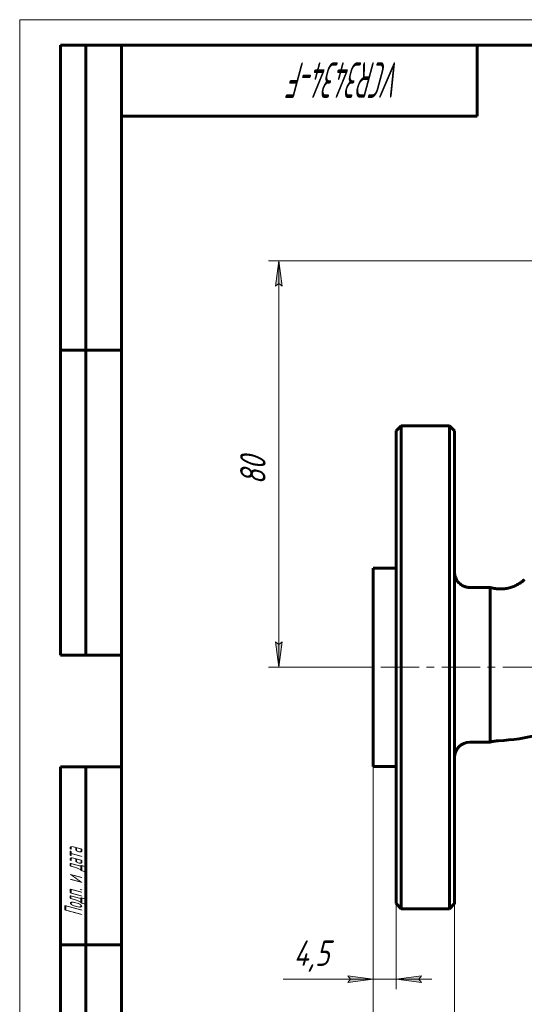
# Model space of a CAD drawing. Header units: millimetres. Extents: x 0 to 420, y 0 to 297.
# Tile 2 of 4: x 0 to 99, y 103 to 297. Entities that reach past the tile are written whole.
import ezdxf

# ---------------------------------------------------------------- set-up
doc = ezdxf.new("R2010")
doc.units = ezdxf.units.MM
for name, pattern in [('K5LT_AXLED', [12, 7.5, -1.5, 1.5, -1.5]), ('K5LT_BASIC', [0]), ('K5LT_THIN', [0])]:
    doc.linetypes.add(name, pattern=pattern)
doc.layers.add('Системный слой', color=7, linetype='Continuous')
doc.layers.add('Системный слой (1)', color=251, linetype='Continuous', true_color=0x6c6c6c)
doc.styles.add('KDIMTEXTSTYLE', font='GOST_AU.SHX', dxfattribs={"width": 0.96, "oblique": 15, "height": 5})
doc.styles.add('KTEXTSTYLE', font='GOST_AU.SHX', dxfattribs={"width": 0.56, "height": 5})
doc.dimstyles.new('KDIMSTYLE (1.00)', dxfattribs={"dimtxt": 5, "dimasz": 1, "dimexe": 2, "dimexo": 0, "dimgap": 1, "dimtad": 1, "dimtxsty": 'KDIMTEXTSTYLE', "dimsah": 1, "dimcen": 0, "dimdle": 1, "dimadec": 0, "dimazin": 0, "dimtfac": 0.667, "dimtmove": 0, "dimatfit": 3, "dimfxl": 1, "dimtvp": 1, "dimtolj": 1, "dimtzin": 0, "dimarcsym": 0})

# ---------------------------------------------------------------- blocks, each defined once
blk = doc.blocks.new('U11')
at = {"layer": 'Системный слой (1)', "color": 143, "linetype": 'K5LT_BASIC', "lineweight": 60, "true_color": 0x33acca}
for p, q in [((85.55, 169.58), (85.55, 216.08)), ((85.55, 123.08), (85.55, 169.58))]:
    blk.add_line(p, q, dxfattribs=at)
blk = doc.blocks.new('U13')
at = {"layer": 'Системный слой (1)', "color": 143, "linetype": 'K5LT_BASIC', "lineweight": 60, "true_color": 0x33acca}
for start, end in [(300.9694, 307.7047), (272.9036, 284.6629)]:
    blk.add_arc((92.2, 194.58), 39.5, start, end, dxfattribs=at)
blk = doc.blocks.new('D6')
at = {"layer": 'Системный слой (1)'}
for points in [[(74.05, 79.55), (74.55, 80.21), (69.55, 79.55), (74.55, 78.89)], [(194.55, 78.89), (199.55, 79.55), (194.55, 80.21), (195.05, 79.55)]]:
    blk.add_hatch(color=7, dxfattribs=at).paths.add_polyline_path(points)
at = {"layer": 'Системный слой (1)', "color": 7, "linetype": 'K5LT_THIN', "lineweight": 18, "true_color": 0xffffff}
for p, q in [((69.55, 150.08), (69.55, 77.55)), ((199.55, 150.08), (199.55, 77.55)), ((69.55, 79.55), (74.55, 80.21)), ((74.55, 78.89), (69.55, 79.55)), ((69.55, 79.55), (199.55, 79.55)), ((74.55, 80.21), (74.05, 79.55)), ((74.05, 79.55), (74.55, 78.89)), ((195.05, 79.55), (194.55, 80.21)), ((194.55, 80.21), (199.55, 79.55)), ((199.55, 79.55), (194.55, 78.89)), ((194.55, 78.89), (195.05, 79.55))]:
    blk.add_line(p, q, dxfattribs=at)
blk.add_wipeout([(129.54, 80.55), (129.54, 87.93), (139.16, 87.93), (139.16, 80.55)]).dxf.layer = 'Системный слой (1)'
at = {"layer": 'Системный слой (1)', "color": 7, "insert": (129.54, 87.14), "char_height": 5, "attachment_point": 1, "style": 'KTEXTSTYLE'}
blk.add_mtext('\\H5.0;\\W1.000;\\Q15;\\Q15;\\W0.960;130', dxfattribs=at)
blk = doc.blocks.new('KDIMARROW_01')
at = {"layer": 'Системный слой'}
blk.add_hatch(color=0, dxfattribs=at).paths.add_polyline_path([(0, 0), (-5, 0.66), (-4.5, 0), (-5, -0.66)])
at = {"layer": 'Системный слой', "color": 0, "linetype": 'K5LT_THIN', "lineweight": 18}
for p, q in [((-4.5, 0), (-5, 0.66)), ((-5, 0.66), (0, 0)), ((0, 0), (-5, -0.66)), ((-5, -0.66), (-4.5, 0))]:
    blk.add_line(p, q, dxfattribs=at)
at = {"layer": 'Системный слой (1)', "color": 0, "linetype": 'K5LT_THIN', "lineweight": 18}
blk.add_line((134.55, 169.58), (133.55, 169.58), dxfattribs=at)
blk = doc.blocks.new('D7')
at = {"layer": 'Системный слой (1)'}
for points in [[(51.62, 244.58), (50.96, 249.58), (50.3, 244.58), (50.96, 245.08)], [(50.96, 169.58), (51.62, 174.58), (50.96, 174.08), (50.3, 174.58)]]:
    blk.add_hatch(color=7, dxfattribs=at).paths.add_polyline_path(points)
at = {"layer": 'Системный слой (1)', "color": 7, "linetype": 'K5LT_THIN', "lineweight": 18, "true_color": 0xffffff}
for p, q in [((113.11, 249.58), (48.96, 249.58)), ((50.3, 244.58), (50.96, 249.58)), ((50.96, 249.58), (51.62, 244.58)), ((50.96, 249.58), (50.96, 169.58)), ((50.96, 245.08), (50.3, 244.58)), ((51.62, 244.58), (50.96, 245.08)), ((50.96, 169.58), (50.3, 174.58)), ((50.3, 174.58), (50.96, 174.08)), ((50.96, 174.08), (51.62, 174.58)), ((51.62, 174.58), (50.96, 169.58)), ((69.55, 169.58), (48.96, 169.58))]:
    blk.add_line(p, q, dxfattribs=at)
blk.add_wipeout([(49.96, 205.5), (42.58, 205.5), (42.58, 213.34), (49.96, 213.34)]).dxf.layer = 'Системный слой (1)'
at = {"layer": 'Системный слой (1)', "color": 7, "insert": (43.37, 205.5), "char_height": 5, "attachment_point": 1, "rotation": 90, "style": 'KTEXTSTYLE'}
blk.add_mtext('\\H5.0;\\W1.000;\\Q15;\\Q15;\\W0.960;80', dxfattribs=at)
blk = doc.blocks.new('D8')
at = {"layer": 'Системный слой (1)'}
for points in [[(64.55, 107.59), (69.55, 108.25), (64.55, 108.91), (65.05, 108.25)], [(78.55, 108.25), (79.05, 108.91), (74.05, 108.25), (79.05, 107.59)]]:
    blk.add_hatch(color=7, dxfattribs=at).paths.add_polyline_path(points)
at = {"layer": 'Системный слой (1)', "color": 7, "linetype": 'K5LT_THIN', "lineweight": 18, "true_color": 0xffffff}
for p, q in [((69.55, 150.08), (69.55, 106.25)), ((74.05, 150.08), (74.05, 106.25)), ((69.55, 108.25), (64.55, 108.91)), ((64.55, 108.91), (65.05, 108.25)), ((79.05, 108.91), (74.05, 108.25)), ((78.55, 108.25), (79.05, 108.91)), ((64.56, 108.25), (51.86, 108.25)), ((69.55, 108.25), (62.55, 108.25)), ((65.05, 108.25), (64.55, 107.59)), ((64.55, 107.59), (69.55, 108.25)), ((69.55, 108.25), (64.56, 108.25)), ((74.05, 108.25), (69.55, 108.25)), ((74.05, 108.25), (79.05, 107.59)), ((74.05, 108.25), (81.05, 108.25)), ((79.05, 107.59), (78.55, 108.25))]:
    blk.add_line(p, q, dxfattribs=at)
blk.add_wipeout([(53.86, 109.25), (53.86, 116.63), (62.21, 116.63), (62.21, 109.25)]).dxf.layer = 'Системный слой (1)'
at = {"layer": 'Системный слой (1)', "color": 7, "insert": (53.86, 115.84), "char_height": 5, "attachment_point": 1, "style": 'KTEXTSTYLE'}
blk.add_mtext('\\H5.0;\\W1.000;\\Q15;\\Q15;\\W0.960;4,5', dxfattribs=at)
blk = doc.blocks.new('D9')
at = {"layer": 'Системный слой (1)', "color": 7, "linetype": 'K5LT_THIN', "lineweight": 18, "true_color": 0xffffff}
for p, q in [((69.55, 150.08), (69.55, 90.23)), ((85.55, 123.08), (85.55, 90.23)), ((74.55, 91.57), (69.55, 92.23)), ((69.55, 92.23), (85.55, 92.23)), ((74.05, 92.23), (74.55, 91.57)), ((85.55, 92.23), (80.55, 91.57)), ((80.55, 91.57), (81.05, 92.23))]:
    blk.add_line(p, q, dxfattribs=at)
blk.add_wipeout([(73.93, 93.23), (73.93, 100.62), (80.89, 100.62), (80.89, 93.23)]).dxf.layer = 'Системный слой (1)'
at = {"layer": 'Системный слой (1)'}
for points in [[(74.05, 92.23), (74.55, 92.89), (69.55, 92.23), (74.55, 91.57)], [(85.55, 92.23), (80.55, 92.89), (81.05, 92.23), (80.55, 91.57)]]:
    blk.add_hatch(color=7, dxfattribs=at).paths.add_polyline_path(points)
at = {"layer": 'Системный слой (1)', "color": 7, "linetype": 'K5LT_THIN', "lineweight": 18, "true_color": 0xffffff}
for p, q in [((69.55, 92.23), (74.55, 92.89)), ((74.55, 92.89), (74.05, 92.23)), ((81.05, 92.23), (80.55, 92.89)), ((80.55, 92.89), (85.55, 92.23))]:
    blk.add_line(p, q, dxfattribs=at)
at = {"layer": 'Системный слой (1)', "color": 7, "insert": (73.93, 99.82), "char_height": 5, "attachment_point": 1, "style": 'KTEXTSTYLE'}
blk.add_mtext('\\H5.0;\\W1.000;\\Q15;\\Q15;\\W0.960;16', dxfattribs=at)
blk = doc.blocks.new('U21')
at = {"color": 7, "linetype": 'K5LT_THIN', "lineweight": 18, "true_color": 0xffffff}
for p, q in [((0, 0), (0, 297)), ((0, 297), (420, 297))]:
    blk.add_line(p, q, dxfattribs=at)
at = {"color": 143, "linetype": 'K5LT_BASIC', "lineweight": 60, "true_color": 0x33acca}
for p, q in [((8, 172), (8, 292)), ((20, 292), (8, 292)), ((13, 172), (13, 292)), ((20, 5), (20, 292)), ((20, 292), (415, 292)), ((90, 292), (90, 278)), ((90, 278), (20, 278)), ((20, 232), (8, 232)), ((20, 172), (8, 172)), ((8, 5), (8, 150)), ((20, 150), (8, 150)), ((13, 5), (13, 150)), ((20, 115), (8, 115))]:
    blk.add_line(p, q, dxfattribs=at)
at = {"color": 7, "attachment_point": 1, "style": 'KTEXTSTYLE'}
for s, insert, char_height, rotation in [('\\H5.0;\\W1.000;\\Q15;\\Q15;\\W0.560;\\H7.00;VCR3434-F', (75.17, 281.64), 7, 180), ('\\H5.0;\\W1.000;\\Q15;\\Q15;\\W0.560;\\H3.50;Подп. и дата', (8.82, 120.66), 3.5, 90)]:
    blk.add_mtext(s, dxfattribs=dict(at, insert=insert, char_height=char_height, rotation=rotation))

msp = doc.modelspace()

# ---------------------------------------------------------------- linework, layer by layer
at = {"layer": 'Системный слой (1)', "color": 143, "linetype": 'K5LT_BASIC', "lineweight": 60, "true_color": 0x33acca}
for p, q in [((75.055, 217.082), (74.055, 216.082)), ((75.055, 122.082), (75.055, 217.082)), ((84.555, 217.082), (75.055, 217.082)), ((85.555, 216.082), (84.555, 217.082)), ((84.555, 217.082), (84.555, 169.582)), ((74.055, 123.082), (74.055, 216.082)), ((69.555, 189.082), (69.555, 150.082)), ((74.055, 189.082), (69.555, 189.082)), ((99.267, 186.817), (99.267, 186.817)), ((88.555, 185.287), (92.555, 185.287)), ((92.555, 185.287), (92.555, 154.852)), ((84.555, 169.582), (84.555, 122.082)), ((88.555, 154.852), (92.555, 154.852)), ((74.055, 150.082), (69.555, 150.082)), ((75.055, 122.082), (74.055, 123.082)), ((84.555, 122.082), (75.055, 122.082)), ((85.555, 123.082), (84.555, 122.082))]:
    msp.add_line(p, q, dxfattribs=at)
msp.add_arc((88.555, 151.852), 3, 90, 180, dxfattribs=at)
for points, knots in [([(88.555, 185.287), (88.446, 185.287), (88.335, 185.293), (88.115, 185.318), (88.006, 185.336), (87.779, 185.387), (87.661, 185.421), (87.427, 185.504), (87.311, 185.555), (87.083, 185.67), (86.971, 185.736), (86.756, 185.883), (86.653, 185.964), (86.456, 186.14), (86.363, 186.235), (86.191, 186.436), (86.111, 186.542), (85.968, 186.763), (85.903, 186.878), (85.793, 187.109), (85.746, 187.225), (85.694, 187.385), (85.681, 187.426), (85.665, 187.482), (85.661, 187.497), (85.655, 187.519), (85.653, 187.527), (85.65, 187.538), (85.649, 187.542), (85.648, 187.547), (85.647, 187.549), (85.646, 187.552), (85.646, 187.553), (85.646, 187.554), (85.646, 187.555), (85.645, 187.556), (85.645, 187.556), (85.645, 187.556), (85.645, 187.556), (85.645, 187.557), (85.645, 187.558), (85.645, 187.559), (85.644, 187.559), (85.644, 187.561), (85.644, 187.562), (85.643, 187.565), (85.643, 187.567), (85.642, 187.571), (85.641, 187.574), (85.639, 187.581), (85.638, 187.585), (85.636, 187.596), (85.634, 187.603), (85.63, 187.622), (85.627, 187.633), (85.621, 187.66), (85.618, 187.675), (85.609, 187.72), (85.603, 187.75), (85.59, 187.826), (85.583, 187.872), (85.57, 187.979), (85.564, 188.04), (85.559, 188.131), (85.557, 188.162), (85.556, 188.208), (85.555, 188.223), (85.555, 188.247), (85.555, 188.254), (85.555, 188.27), (85.555, 188.278), (85.555, 188.287), (85.555, 188.287), (85.555, 188.287)], [0, 0, 0, 0, 2.3170762, 2.3170762, 4.6341524, 4.6341524, 7.2029624, 7.2029624, 9.8562784, 9.8562784, 12.5730839, 12.5730839, 15.330075, 15.330075, 18.1089566, 18.1089566, 20.890433, 20.890433, 23.646755, 23.646755, 26.2745473, 26.2745473, 27.1765174, 27.1765174, 27.5020157, 27.5020157, 27.6646024, 27.6646024, 27.7458538, 27.7458538, 27.7864688, 27.7864688, 27.8067736, 27.8067736, 27.8169253, 27.8169253, 27.8220007, 27.8220007, 27.8270761, 27.8270761, 27.8372264, 27.8372264, 27.8524522, 27.8524522, 27.8727533, 27.8727533, 27.9133466, 27.9133466, 27.9742428, 27.9742428, 28.0554418, 28.0554418, 28.2176819, 28.2176819, 28.4611553, 28.4611553, 28.7858618, 28.7858618, 29.4325285, 29.4325285, 30.404496, 30.404496, 31.6895915, 31.6895915, 32.3354123, 32.3354123, 32.6592471, 32.6592471, 32.8214095, 32.8214095, 32.993025, 32.993025, 32.9981003, 32.9981003, 32.9981003, 32.9981003]), ([(99.267, 186.817), (99.265, 186.816), (99.263, 186.813), (99.258, 186.809), (99.255, 186.806), (99.246, 186.798), (99.24, 186.793), (99.224, 186.778), (99.213, 186.768), (99.181, 186.74), (99.16, 186.721), (99.096, 186.667), (99.054, 186.631), (98.928, 186.527), (98.843, 186.46), (98.588, 186.27), (98.414, 186.151), (97.97, 185.879), (97.695, 185.733), (97.125, 185.478), (96.83, 185.369), (96.23, 185.191), (95.926, 185.122), (95.32, 185.028), (95.018, 185.001), (94.416, 184.988), (94.115, 185.002), (93.507, 185.067), (93.199, 185.121), (92.782, 185.223), (92.669, 185.257), (92.555, 185.287), (92.555, 185.287), (92.555, 185.287)], [0, 0, 0, 0, 0.0219278, 0.0219278, 0.0548195, 0.0548195, 0.1151209, 0.1151209, 0.2302418, 0.2302418, 0.4550017, 0.4550017, 0.8935576, 0.8935576, 1.7487415, 1.7487415, 3.4152541, 3.4152541, 5.8732099, 5.8732099, 8.3593334, 8.3593334, 10.8264239, 10.8264239, 13.2171475, 13.2171475, 15.597455, 15.597455, 18.0623542, 18.0623542, 18.9985929, 18.9985929, 18.9986299, 18.9986299, 18.9986299, 18.9986299]), ([(94.2, 155.135), (94.198, 155.135), (94.196, 155.135), (94.192, 155.135), (94.189, 155.135), (94.181, 155.134), (94.176, 155.134), (94.162, 155.133), (94.152, 155.133), (94.124, 155.131), (94.105, 155.13), (94.05, 155.126), (94.014, 155.123), (93.907, 155.114), (93.836, 155.107), (93.628, 155.084), (93.491, 155.064), (93.089, 154.994), (92.826, 154.932), (92.563, 154.854), (92.559, 154.853), (92.555, 154.852)], [0, 0, 0, 0, 0.0219249, 0.0219249, 0.0548122, 0.0548122, 0.1151055, 0.1151055, 0.2302111, 0.2302111, 0.4549409, 0.4549409, 0.8934381, 0.8934381, 1.7485078, 1.7485078, 3.4147974, 3.4147974, 6.6596774, 6.6596774, 6.7109769, 6.7109769, 6.7109769, 6.7109769])]:
    msp.add_open_spline(points, degree=3, knots=knots, dxfattribs=at)

# ---------------------------------------------------------------- block references
at = {"layer": 'Системный слой (1)'}
for name in ['U11', 'U13']:
    msp.add_blockref(name, (0, 0), dxfattribs=at)

# ---------------------------------------------------------------- next in the draw order: dimensions: what is measured, and where the dimension line sits
at = {"layer": 'Системный слой (1)', "color": 7}
dim = msp.add_linear_dim(base=(50.957, 249.582), p1=(69.555, 169.582), p2=(113.106, 249.582), angle=90, dimstyle='KDIMSTYLE (1.00)', override={"dimexo": 0, "dimpost": '\\H5.0;\\W0.960;\\Q15;<>', "dimblk1": 'KDIMARROW_01', "dimblk2": 'KDIMARROW_01', "dimse1": 0, "dimse2": 0, "dimclrt": 7, "dimtol": 1, "dimtp": 0, "dimtm": 0, "dimtdec": 5, "dimtolj": 1}, dxfattribs=at)
dim.commit()
dim.dimension.update_dxf_attribs({"geometry": 'D7', "text_midpoint": (50.957, 209.582), "dimtype": 160})
dim = msp.add_linear_dim(base=(69.555, 79.55), p1=(199.555, 150.082), p2=(69.555, 150.082), dimstyle='KDIMSTYLE (1.00)', override={"dimexo": 0, "dimpost": '\\H5.0;\\W0.960;\\Q15;<>', "dimblk1": 'KDIMARROW_01', "dimblk2": 'KDIMARROW_01', "dimse1": 0, "dimse2": 0, "dimclrt": 7, "dimtol": 1, "dimtp": 0, "dimtm": 0, "dimtdec": 5, "dimtolj": 1}, dxfattribs=at)
dim.commit()
dim.dimension.update_dxf_attribs({"geometry": 'D6', "text_midpoint": (134.555, 79.55), "dimtype": 160})

# ---------------------------------------------------------------- next in the draw order: linework, layer by layer
at = {"layer": 'Системный слой (1)', "color": 30, "linetype": 'K5LT_AXLED', "lineweight": 18, "true_color": 0xff8000}
msp.add_line((186.555, 169.582), (67.555, 169.582), dxfattribs=at)

# ---------------------------------------------------------------- next in the draw order: dimensions: what is measured, and where the dimension line sits
at = {"layer": 'Системный слой (1)', "color": 7}
dim = msp.add_linear_dim(base=(74.055, 108.25), p1=(69.555, 150.082), p2=(74.055, 150.082), dimstyle='KDIMSTYLE (1.00)', override={"dimexo": 0, "dimtoh": 1, "dimpost": '\\H5.0;\\W0.960;\\Q15;<>', "dimblk1": 'KDIMARROW_01', "dimblk2": 'KDIMARROW_01', "dimse1": 0, "dimse2": 0, "dimclrt": 7, "dimtol": 1, "dimtp": 0, "dimtm": 0, "dimtdec": 5, "dimtmove": 1, "dimtolj": 1}, dxfattribs=at)
dim.commit()
dim.dimension.update_dxf_attribs({"geometry": 'D8', "text_midpoint": (58.21, 108.25), "dimtype": 160})

# ---------------------------------------------------------------- next in the draw order: dimensions: what is measured, and where the dimension line sits
dim = msp.add_linear_dim(base=(69.555, 92.233), p1=(85.555, 123.082), p2=(69.555, 150.082), dimstyle='KDIMSTYLE (1.00)', override={"dimexo": 0, "dimpost": '\\H5.0;\\W0.960;\\Q15;<>', "dimblk1": 'KDIMARROW_01', "dimblk2": 'KDIMARROW_01', "dimse1": 0, "dimse2": 0, "dimclrt": 7, "dimtol": 1, "dimtp": 0, "dimtm": 0, "dimtdec": 5, "dimtolj": 1}, dxfattribs=at)
dim.commit()
dim.dimension.update_dxf_attribs({"geometry": 'D9', "text_midpoint": (77.555, 92.233), "dimtype": 160})

# ---------------------------------------------------------------- next in the draw order: block references
msp.add_blockref('U21', (0, 0))

doc.saveas('drawing.dxf')
